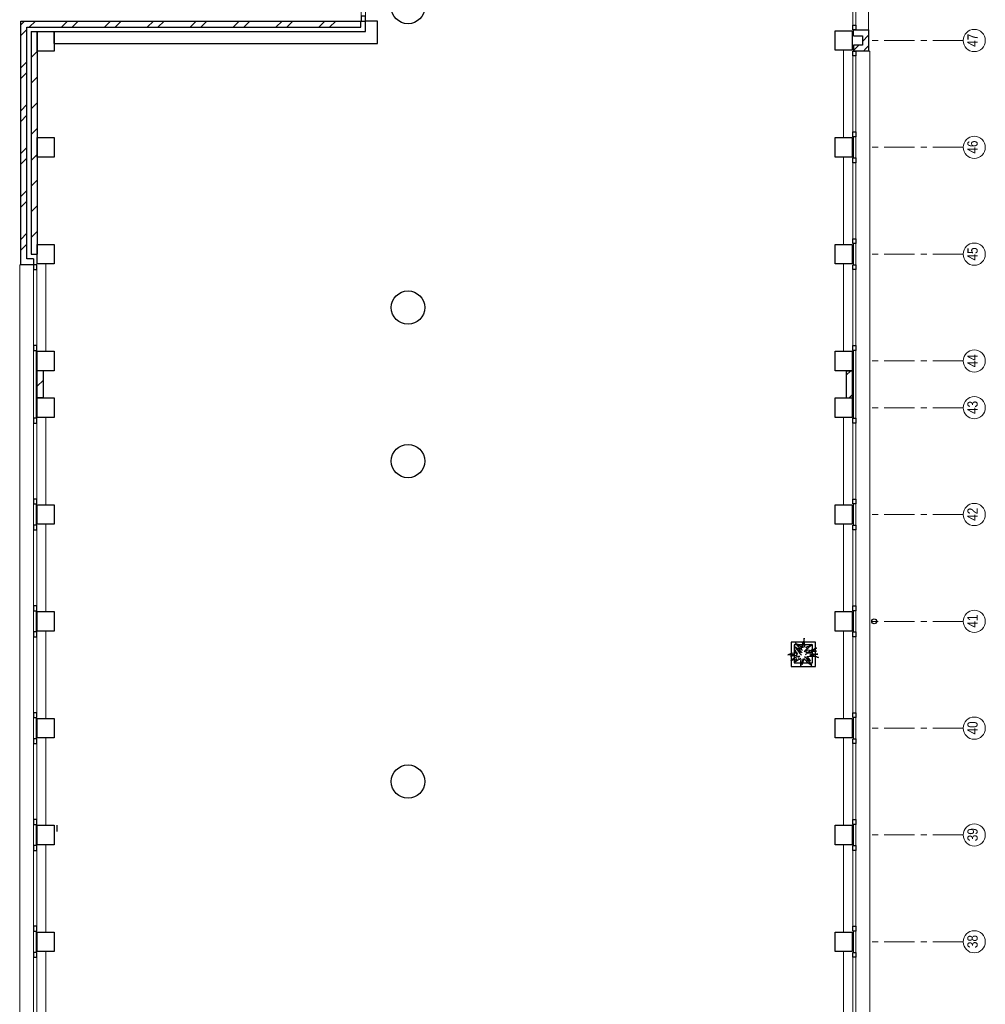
# Model space of a CAD drawing. Header units: millimetres. Extents: x 274611 to 749520, y 175257 to 298905.
# Tile 224 of 251: x 670196 to 686111, y 244689 to 260912. Entities that reach past the tile are written whole.
import ezdxf

# ---------------------------------------------------------------- set-up
doc = ezdxf.new("R2010")
doc.units = ezdxf.units.MM
doc.header["$LTSCALE"] = 400
doc.header["$PDMODE"] = 1
doc.header["$PDSIZE"] = 15
doc.linetypes.add('CENTER', pattern=[2, 1.25, -0.25, 0.25, -0.25])
doc.linetypes.add('HIDDEN', pattern=[0.375, 0.25, -0.125])
for name, color, linetype in [('-ve', 2, 'HIDDEN'), ('plant', 114, 'Continuous'), ('plat', 5, 'Continuous'), ('stramien', 1, 'CENTER'), ('timmerwerk-ge', 150, 'Continuous')]:
    doc.layers.add(name, color=color, linetype=linetype)
for name, color, linetype, lineweight in [('Buitenkozijnen', 140, 'Continuous', 15), ('Interieur-scheidingswand-horizontaal', 5, 'Continuous', 25), ('mat-baksteen', 5, 'Continuous', 25), ('mat-beton (ihwg)', 5, 'Continuous', 25), ('mat-kalkzandsteen', 5, 'Continuous', 25), ('None', 7, 'Continuous', 9)]:
    doc.layers.add(name, color=color, linetype=linetype, lineweight=lineweight)
doc.styles.add('Arial Narrow', font='ARIALN.TTF', dxfattribs={"height": 222.25})

# ---------------------------------------------------------------- blocks, each defined once
blk = doc.blocks.new('Kolom O 550')
at = {"layer": 'mat-beton (ihwg)', "lineweight": 25}
blk.add_circle((0, 0), 275, dxfattribs=at)
blk = doc.blocks.new('*X2256')
at = {"layer": 'None', "lineweight": 9}
for p, q in [((-2819, 32536), (-2719, 32636)), ((-2761, 32418), (-2719, 32460))]:
    blk.add_line(p, q, dxfattribs=at)
blk = doc.blocks.new('*X2257')
at = {"layer": 'None', "lineweight": 9}
for p, q in [((-2969, 32386), (-2880, 32475)), ((-2804, 32375), (-2761, 32418))]:
    blk.add_line(p, q, dxfattribs=at)
blk = doc.blocks.new('*X2258')
at = {"layer": 'None', "lineweight": 9}
for p, q in [((-3089, 27034), (-3013, 27110)), ((-3038, 26660), (-2989, 26710))]:
    blk.add_line(p, q, dxfattribs=at)
blk = doc.blocks.new('*X2259')
at = {"layer": 'None', "lineweight": 9}
for p, q in [((-16658, 32839), (-16627, 32870)), ((-16551, 32770), (-16451, 32870)), ((-16020, 32770), (-15920, 32870)), ((-15844, 32770), (-15744, 32870)), ((-15313, 32770), (-15213, 32870)), ((-15137, 32770), (-15037, 32870)), ((-14606, 32770), (-14506, 32870)), ((-14430, 32770), (-14330, 32870)), ((-13899, 32770), (-13799, 32870)), ((-13723, 32770), (-13623, 32870)), ((-13192, 32770), (-13092, 32870)), ((-13016, 32770), (-12916, 32870)), ((-12485, 32770), (-12385, 32870)), ((-12308, 32770), (-12208, 32870)), ((-11778, 32770), (-11678, 32870)), ((-11601, 32770), (-11501, 32870))]:
    blk.add_line(p, q, dxfattribs=at)
blk = doc.blocks.new('Gevelpui best 1410 (2D)')
at = {"layer": 'Buitenkozijnen', "lineweight": 15}
for p, q in [((-260, 0), (-260, -1410)), ((-260, 0), (-210, 0)), ((-210, 0), (-210, -1410)), ((-260, -1410), (-210, -1410))]:
    blk.add_line(p, q, dxfattribs=at)
at = {"layer": 'Buitenkozijnen', "color": 92, "lineweight": 25}
for points in [[(-260, 0), (-210, 0), (-210, -80), (-260, -80)], [(-260, -1330), (-210, -1330), (-210, -1410), (-260, -1410)]]:
    blk.add_lwpolyline(points, close=True, dxfattribs=at)
at = {"layer": 'None', "color": 43, "linetype": 'Continuous', "lineweight": 9}
blk.add_line((-410, 15), (-410, -1425), dxfattribs=at)
blk = doc.blocks.new('*X2291')
at = {"layer": 'None', "lineweight": 9}
blk.add_line((-16419, 26856), (-16319, 26956), dxfattribs=at)
blk = doc.blocks.new('*U79')
at = {"layer": 'Buitenkozijnen', "lineweight": 15}
for p, q in [((-10, 0), (-10, -1960)), ((-10, 0), (40, 0)), ((40, 0), (40, -1960)), ((-10, -1960), (40, -1960))]:
    blk.add_line(p, q, dxfattribs=at)
blk = doc.blocks.new('Gevelpui best 1960')
at = {"layer": 'Buitenkozijnen', "color": 43, "lineweight": 9}
blk.add_line((250, 0), (250, -1960), dxfattribs=at)
at = {"layer": 'Buitenkozijnen', "color": 92, "lineweight": 25}
for points in [[(-10, 0), (40, 0), (40, -80), (-10, -80)], [(-10, -1880), (40, -1880), (40, -1960), (-10, -1960)]]:
    blk.add_lwpolyline(points, close=True, dxfattribs=at)
at = {"layer": 'Buitenkozijnen'}
blk.add_blockref('*U79', (0, 0), dxfattribs=at)
blk = doc.blocks.new('*X2324')
at = {"layer": 'None', "lineweight": 9}
for p, q in [((-16689, 32809), (-16658, 32839)), ((-16689, 32632), (-16589, 32732)), ((-16689, 32101), (-16589, 32201)), ((-16689, 31925), (-16589, 32025)), ((-16689, 31394), (-16589, 31494)), ((-16689, 31218), (-16589, 31318)), ((-16689, 30687), (-16589, 30787)), ((-16689, 30511), (-16589, 30611)), ((-16689, 29980), (-16589, 30080)), ((-16689, 29804), (-16589, 29904)), ((-16689, 29273), (-16589, 29373)), ((-16689, 29097), (-16589, 29197))]:
    blk.add_line(p, q, dxfattribs=at)
blk = doc.blocks.new('*X2325')
at = {"layer": 'None', "lineweight": 9}
for p, q in [((-16519, 32696), (-16515, 32700)), ((-16519, 32271), (-16419, 32371)), ((-16519, 31847), (-16419, 31947)), ((-16519, 31423), (-16419, 31523)), ((-16519, 30999), (-16419, 31099)), ((-16519, 30574), (-16419, 30674)), ((-16519, 30150), (-16419, 30250)), ((-16519, 29726), (-16419, 29826)), ((-16519, 29302), (-16419, 29402))]:
    blk.add_line(p, q, dxfattribs=at)
blk = doc.blocks.new('*U2326')
at = {"layer": 'Buitenkozijnen', "lineweight": 15}
for p, q in [((-11079, 34700), (-11009, 34700)), ((-11079, 32870), (-11079, 34700)), ((-11009, 32870), (-11009, 34700)), ((-11079, 32870), (-11009, 32870))]:
    blk.add_line(p, q, dxfattribs=at)
blk = doc.blocks.new('*U2327')
at = {"layer": 'Buitenkozijnen', "color": 92, "lineweight": 25}
for points in [[(-11009, 34700), (-11079, 34700), (-11079, 34617), (-11009, 34617)], [(-11009, 32953), (-11079, 32953), (-11079, 32870), (-11009, 32870)]]:
    blk.add_lwpolyline(points, close=True, dxfattribs=at)
at = {"layer": 'Buitenkozijnen'}
blk.add_blockref('*U2326', (0, 0), dxfattribs=at)
blk = doc.blocks.new('HWA')
at = {"layer": 'None', "color": 92, "linetype": 'Continuous', "lineweight": 25}
blk.add_circle((0, -74), 40, dxfattribs=at)
blk = doc.blocks.new('Kolom 280x320')
at = {"layer": 'mat-beton (ihwg)', "lineweight": 25}
blk.add_lwpolyline([(-300, 160), (-20, 160), (-20, -160), (-300, -160)], close=True, dxfattribs=at)
at = {"layer": 'None', "color": 92, "linetype": 'Continuous', "lineweight": 5}
blk.add_point((0, 0), dxfattribs=at)
blk = doc.blocks.new('boom nieuw 01')
at = {"layer": 'plant', "extrusion": (0, -4.44089e-16, -1)}
for p, q in [((-574, 694), (-627, 737)), ((-627, 737), (-616, 698)), ((-574, 694), (-627, 737)), ((-627, 737), (-616, 698)), ((-285, 709), (-298, 670)), ((-285, 665), (-285, 709)), ((-238, 749), (-257, 677)), ((-238, 749), (-257, 677)), ((-225, 789), (-238, 749)), ((-225, 789), (-238, 749)), ((-225, 745), (-225, 789)), ((-225, 745), (-225, 789)), ((-219, 696), (-225, 745)), ((-219, 696), (-225, 745)), ((-831, 440), (-863, 451)), ((-863, 451), (-808, 440)), ((-831, 440), (-863, 451)), ((-863, 451), (-808, 440)), ((-793, 417), (-831, 440)), ((-793, 417), (-831, 440)), ((-808, 440), (-733, 432)), ((-808, 440), (-733, 432)), ((-751, 400), (-793, 417)), ((-751, 400), (-793, 417)), ((-690, 378), (-751, 400)), ((-690, 378), (-751, 400)), ((-733, 432), (-646, 419)), ((-733, 432), (-646, 419)), ((-601, 365), (-690, 378)), ((-601, 365), (-690, 378)), ((-665, 349), (-613, 352)), ((-665, 349), (-613, 352)), ((-646, 419), (-567, 415)), ((-646, 419), (-567, 415)), ((-616, 698), (-564, 639)), ((-616, 698), (-564, 639)), ((-613, 352), (-578, 349)), ((-613, 352), (-578, 349)), ((-547, 362), (-601, 365)), ((-547, 362), (-601, 365)), ((-531, 541), (-584, 584)), ((-584, 584), (-573, 545)), ((-531, 541), (-584, 584)), ((-584, 584), (-573, 545)), ((-519, 654), (-574, 694)), ((-519, 654), (-574, 694)), ((-573, 545), (-520, 486)), ((-573, 545), (-520, 486)), ((-567, 415), (-510, 423)), ((-567, 415), (-510, 423)), ((-564, 639), (-510, 574)), ((-564, 639), (-510, 574)), ((-476, 501), (-531, 541)), ((-476, 501), (-531, 541)), ((-520, 486), (-467, 421)), ((-520, 486), (-467, 421)), ((-467, 618), (-519, 654)), ((-467, 618), (-519, 654)), ((-510, 574), (-463, 510)), ((-510, 574), (-463, 510)), ((-510, 423), (-451, 434)), ((-510, 423), (-451, 434)), ((-424, 465), (-476, 501)), ((-424, 465), (-476, 501)), ((-412, 565), (-467, 618)), ((-412, 565), (-467, 618)), ((-463, 510), (-423, 466)), ((-463, 510), (-423, 466)), ((-369, 412), (-424, 465)), ((-369, 412), (-424, 465)), ((-423, 466), (-397, 444)), ((-423, 466), (-397, 444)), ((-369, 511), (-412, 565)), ((-369, 511), (-412, 565)), ((-344, 540), (-368, 472)), ((-316, 598), (-344, 540)), ((-308, 551), (-333, 488)), ((-308, 551), (-333, 488)), ((-298, 670), (-316, 598)), ((-284, 619), (-308, 551)), ((-284, 619), (-308, 551)), ((-279, 616), (-285, 665)), ((-257, 677), (-284, 619)), ((-257, 677), (-284, 619)), ((-231, 344), (-254, 371)), ((-231, 344), (-254, 371)), ((-243, 519), (-227, 576)), ((-243, 519), (-227, 576)), ((-187, 511), (-234, 479)), ((-187, 511), (-234, 479)), ((-227, 576), (-219, 630)), ((-227, 576), (-219, 630)), ((-219, 630), (-219, 696)), ((-219, 630), (-219, 696)), ((-195, 409), (-161, 444)), ((-119, 548), (-187, 511)), ((-170, 410), (-128, 424)), ((-170, 410), (-128, 424)), ((-167, 460), (-136, 488)), ((-167, 460), (-136, 488)), ((-128, 424), (-78, 443)), ((-128, 424), (-78, 443)), ((-105, 362), (-122, 364)), ((-105, 362), (-122, 364)), ((-55, 579), (-119, 548)), ((-55, 579), (-119, 548)), ((-83, 336), (-105, 362)), ((-83, 336), (-105, 362)), ((-101, 524), (-55, 560)), ((-101, 524), (-55, 560)), ((-15, 385), (-100, 387)), ((-15, 385), (-100, 387)), ((-95, 500), (-50, 537)), ((-78, 443), (-25, 464)), ((-78, 443), (-25, 464)), ((-4, 517), (-70, 496)), ((-4, 517), (-70, 496)), ((9, 617), (-55, 579)), ((9, 617), (-55, 579)), ((-55, 560), (-36, 579)), ((-55, 560), (-36, 579)), ((-36, 579), (9, 617)), ((-36, 579), (9, 617)), ((-25, 464), (20, 490)), ((-25, 464), (20, 490)), ((71, 388), (-15, 385)), ((71, 388), (-15, 385)), ((-5, 354), (51, 371)), ((-5, 354), (51, 371)), ((73, 551), (-4, 517)), ((73, 551), (-4, 517)), ((20, 490), (61, 517)), ((20, 490), (61, 517)), ((51, 371), (104, 389)), ((51, 371), (104, 389)), ((61, 517), (92, 539)), ((61, 517), (92, 539)), ((140, 402), (71, 388)), ((140, 402), (71, 388)), ((126, 569), (73, 551)), ((126, 569), (73, 551)), ((92, 539), (126, 569)), ((92, 539), (126, 569)), ((104, 389), (140, 402)), ((104, 389), (140, 402)), ((224, 359), (154, 344)), ((224, 359), (154, 344)), ((188, 345), (224, 359)), ((188, 345), (224, 359)), ((-838, 331), (-790, 339)), ((-838, 331), (-790, 339)), ((-787, 335), (-838, 331)), ((-787, 335), (-838, 331)), ((-748, 141), (-796, 107)), ((-748, 141), (-796, 107)), ((-796, 107), (-737, 139)), ((-796, 107), (-737, 139)), ((-794, 221), (-746, 230)), ((-794, 221), (-746, 230)), ((-743, 226), (-794, 221)), ((-743, 226), (-794, 221)), ((-790, 339), (-724, 343)), ((-790, 339), (-724, 343)), ((-737, 335), (-787, 335)), ((-737, 335), (-787, 335)), ((-722, 163), (-748, 141)), ((-722, 163), (-748, 141)), ((-746, 230), (-680, 234)), ((-746, 230), (-680, 234)), ((-694, 225), (-743, 226)), ((-694, 225), (-743, 226)), ((-691, 320), (-737, 335)), ((-737, 139), (-688, 167)), ((-737, 139), (-688, 167)), ((-724, 343), (-665, 349)), ((-724, 343), (-665, 349)), ((-686, 193), (-722, 163)), ((-686, 193), (-722, 163)), ((-647, 211), (-694, 225)), ((-647, 211), (-694, 225)), ((-636, 315), (-691, 320)), ((-636, 315), (-691, 320)), ((-688, 167), (-620, 196)), ((-688, 167), (-620, 196)), ((-648, 228), (-686, 193)), ((-648, 228), (-686, 193)), ((-642, 298), (-680, 321)), ((-642, 298), (-680, 321)), ((-680, 234), (-621, 240)), ((-680, 234), (-621, 240)), ((-604, 263), (-648, 228)), ((-604, 263), (-648, 228)), ((-592, 206), (-647, 211)), ((-592, 206), (-647, 211)), ((-597, 22), (-646, -12)), ((-597, 22), (-646, -12)), ((-646, -12), (-586, 20)), ((-646, -12), (-586, 20)), ((-601, 281), (-642, 298)), ((-601, 281), (-642, 298)), ((-620, 196), (-568, 225)), ((-620, 196), (-568, 225)), ((-553, 314), (-604, 263)), ((-553, 314), (-604, 263)), ((-540, 259), (-601, 281)), ((-540, 259), (-601, 281)), ((-572, 44), (-597, 22)), ((-572, 44), (-597, 22)), ((-549, 186), (-592, 206)), ((-549, 186), (-592, 206)), ((-586, 20), (-537, 48)), ((-586, 20), (-537, 48)), ((-583, 313), (-496, 300)), ((-583, 313), (-496, 300)), ((-535, 74), (-572, 44)), ((-535, 74), (-572, 44)), ((-568, 225), (-511, 263)), ((-568, 225), (-511, 263)), ((-496, 183), (-549, 186)), ((-496, 183), (-549, 186)), ((-451, 246), (-540, 259)), ((-451, 246), (-540, 259)), ((-537, 48), (-469, 77)), ((-537, 48), (-469, 77)), ((-497, 109), (-535, 74)), ((-497, 109), (-535, 74)), ((-511, 263), (-472, 292)), ((-511, 263), (-472, 292)), ((-454, 144), (-497, 109)), ((-454, 144), (-497, 109)), ((-496, 300), (-417, 296)), ((-496, 300), (-417, 296)), ((-392, 219), (-496, 183)), ((-392, 219), (-496, 183)), ((-472, 292), (-455, 309)), ((-472, 292), (-455, 309)), ((-469, 77), (-417, 106)), ((-469, 77), (-417, 106)), ((-403, 195), (-454, 144)), ((-403, 195), (-454, 144)), ((-397, 243), (-451, 246)), ((-397, 243), (-451, 246)), ((-398, 347), (-436, 328)), ((-398, 347), (-436, 328)), ((-369, 232), (-403, 195)), ((-369, 232), (-403, 195)), ((-354, 238), (-392, 219)), ((-354, 238), (-392, 219)), ((-380, 87), (-378, 37)), ((-380, 87), (-378, 37)), ((-378, 37), (-372, -25)), ((-378, 37), (-372, -25)), ((-317, 95), (-308, 24)), ((-317, 95), (-308, 24)), ((-317, -32), (-303, 34)), ((-317, -32), (-303, 34)), ((-308, 24), (-304, -32)), ((-308, 24), (-304, -32)), ((-303, 34), (-304, 107)), ((-303, 34), (-304, 107)), ((-297, 215), (-269, 162)), ((-297, 215), (-269, 162)), ((-293, -58), (-278, 12)), ((-293, -58), (-278, 12)), ((-281, 288), (-232, 238)), ((-281, 288), (-232, 238)), ((-278, 12), (-263, 89)), ((-278, 12), (-263, 89)), ((-269, 162), (-239, 109)), ((-269, 162), (-239, 109)), ((-267, 114), (-235, 70)), ((-267, 114), (-235, 70)), ((-263, 89), (-248, 155)), ((-263, 89), (-248, 155)), ((-194, 216), (-242, 260)), ((-194, 216), (-242, 260)), ((-235, 70), (-173, 19)), ((-235, 70), (-173, 19)), ((-233, 285), (-204, 233)), ((-233, 285), (-204, 233)), ((-232, 238), (-199, 194)), ((-232, 238), (-199, 194)), ((-192, 292), (-231, 344)), ((-192, 292), (-231, 344)), ((-186, 120), (-227, 169)), ((-186, 120), (-227, 169)), ((-204, 233), (-174, 186)), ((-204, 233), (-174, 186)), ((-199, 194), (-138, 143)), ((-199, 194), (-138, 143)), ((-174, 186), (-194, 216)), ((-174, 186), (-194, 216)), ((-151, 244), (-192, 292)), ((-151, 244), (-192, 292)), ((-69, -25), (-186, 120)), ((-69, -25), (-186, 120)), ((-173, 19), (-128, -8)), ((-173, 19), (-128, -8)), ((-33, 98), (-151, 244)), ((-33, 98), (-151, 244)), ((-138, 143), (-93, 116)), ((-138, 143), (-93, 116)), ((-127, 307), (-59, 290)), ((-127, 307), (-59, 290)), ((-113, 330), (-85, 277)), ((-113, 330), (-85, 277)), ((-93, 116), (-36, 86)), ((-93, 116), (-36, 86)), ((-85, 277), (-56, 224)), ((-85, 277), (-56, 224)), ((-43, 284), (-83, 336)), ((-43, 284), (-83, 336)), ((-59, 290), (16, 294)), ((-59, 290), (16, 294)), ((-56, 224), (-25, 178)), ((-56, 224), (-25, 178)), ((-25, 178), (-46, 207)), ((-25, 178), (-46, 207)), ((-3, 235), (-43, 284)), ((-3, 235), (-43, 284)), ((-36, 86), (2, 56)), ((-36, 86), (2, 56)), ((2, 56), (-33, 98)), ((2, 56), (-33, 98)), ((69, 341), (-16, 343)), ((69, 341), (-16, 343)), ((16, 294), (79, 310)), ((16, 294), (79, 310)), ((154, 344), (69, 341)), ((154, 344), (69, 341)), ((79, 310), (135, 327)), ((79, 310), (135, 327)), ((135, 327), (188, 345)), ((135, 327), (188, 345)), ((-372, -25), (-363, -96)), ((-372, -25), (-363, -96)), ((-363, -96), (-359, -152)), ((-363, -96), (-359, -152)), ((-359, -152), (-354, -201)), ((-359, -152), (-354, -201)), ((-358, -244), (-348, -178)), ((-358, -244), (-348, -178)), ((-354, -201), (-358, -244)), ((-354, -201), (-358, -244)), ((-348, -178), (-333, -108)), ((-348, -178), (-333, -108)), ((-333, -108), (-317, -32)), ((-333, -108), (-317, -32)), ((-304, -32), (-299, -81)), ((-304, -32), (-299, -81)), ((-303, -124), (-293, -58)), ((-303, -124), (-293, -58)), ((-299, -81), (-303, -124)), ((-299, -81), (-303, -124)), ((-128, -8), (-72, -38)), ((-128, -8), (-72, -38)), ((-72, -38), (-33, -68)), ((-72, -38), (-33, -68)), ((-33, -68), (-69, -25)), ((-33, -68), (-69, -25))]:
    blk.add_line(p, q, dxfattribs=at)
at = {"layer": 'timmerwerk-ge', "linetype": 'Continuous', "extrusion": (0, -4.44089e-16, -1)}
for p, q in [((0, 647), (-647, 647)), ((-647, 647), (-647, 0)), ((0, 0), (0, 647)), ((-647, 0), (0, 0))]:
    blk.add_line(p, q, dxfattribs=at)

msp = doc.modelspace()

# ---------------------------------------------------------------- linework, layer by layer
at = {"layer": 'Buitenkozijnen', "color": 43, "lineweight": 9, "flags": 128}
for points in [[(684186.28989, 260393.74408), (684206.28989, 260393.74408), (684206.28989, 236698.74408), (684186.28989, 236698.74408)], [(670426.24926, 256873.74408), (670196.28989, 256873.74408), (670196.28989, 237093.74408), (670216.28989, 237093.74408)]]:
    msp.add_lwpolyline(points, dxfattribs=at)
at = {"layer": 'Buitenkozijnen', "lineweight": 15}
for points in [[(683936.28989, 258983.74408), (683976.33053, 258983.74408), (683976.33053, 258633.74408), (683936.28989, 258633.74408)], [(683936.28989, 257223.74408), (683976.33053, 257223.74408), (683976.33053, 256873.74408), (683936.28989, 256873.74408)], [(670426.24926, 255463.74408), (670466.28989, 255463.74408), (670466.28989, 254343.74408), (670426.24926, 254343.74408)], [(683936.28989, 255463.74408), (683976.33053, 255463.74408), (683976.33053, 254343.74408), (683936.28989, 254343.74408)], [(670426.24926, 252933.74408), (670466.28989, 252933.74408), (670466.28989, 252583.74408), (670426.24926, 252583.74408)], [(683936.28989, 252933.74408), (683976.33053, 252933.74408), (683976.33053, 252583.74408), (683936.28989, 252583.74408)], [(670426.24926, 251173.74408), (670466.28989, 251173.74408), (670466.28989, 250823.74408), (670426.24926, 250823.74408)], [(683936.28989, 251173.74408), (683976.33053, 251173.74408), (683976.33053, 250823.74408), (683936.28989, 250823.74408)], [(670426.24926, 249413.74408), (670466.28989, 249413.74408), (670466.28989, 249063.74408), (670426.24926, 249063.74408)], [(683936.28989, 249413.74408), (683976.33053, 249413.74408), (683976.33053, 249063.74408), (683936.28989, 249063.74408)], [(670426.24926, 247653.74408), (670466.28989, 247653.74408), (670466.28989, 247303.74408), (670426.24926, 247303.74408)], [(683936.28989, 247653.74408), (683976.33053, 247653.74408), (683976.33053, 247303.74408), (683936.28989, 247303.74408)], [(670426.24926, 245893.74408), (670466.28989, 245893.74408), (670466.28989, 245543.74408), (670426.24926, 245543.74408)], [(683936.28989, 245893.74408), (683976.33053, 245893.74408), (683976.33053, 245543.74408), (683936.28989, 245543.74408)]]:
    msp.add_lwpolyline(points, close=True, dxfattribs=at)
at = {"layer": 'Interieur-scheidingswand-horizontaal', "lineweight": 25}
for p, q in [((670766.28989, 255338.74408), (670766.28989, 255238.74408)), ((670766.28989, 252808.74408), (670766.28989, 252708.74408)), ((670766.28989, 249288.74408), (670766.28989, 249188.74408)), ((670766.28989, 245768.74408), (670766.28989, 245668.74408))]:
    msp.add_line(p, q, dxfattribs=at)
at = {"layer": 'mat-baksteen', "lineweight": 25}
for p, q in [((670216.28989, 260888.74408), (675821.28989, 260888.74408)), ((670216.28989, 256873.74408), (670216.28989, 260888.74408)), ((675821.28989, 260788.74408), (675821.28989, 260888.74408)), ((670316.28989, 260788.74408), (675821.28989, 260788.74408)), ((670316.28989, 256973.74408), (670316.28989, 260788.74408)), ((683936.28989, 260743.74408), (684186.28989, 260743.74408)), ((683936.28989, 260643.74408), (683936.28989, 260743.74408)), ((684186.28989, 260743.74408), (684186.28989, 260393.74408)), ((683936.28989, 260643.74408), (684086.28989, 260643.74408)), ((684086.28989, 260643.74408), (684086.28989, 260493.74408)), ((683936.28989, 260493.74408), (683936.28989, 260393.74408)), ((684086.28989, 260493.74408), (683936.28989, 260493.74408)), ((684186.28989, 260393.74408), (683936.28989, 260393.74408)), ((670426.24926, 256973.74408), (670316.28989, 256973.74408)), ((670426.24926, 256973.74408), (670426.24926, 256873.74408)), ((670426.24926, 256873.74408), (670216.28989, 256873.74408))]:
    msp.add_line(p, q, dxfattribs=at)
at = {"layer": 'mat-beton (ihwg)', "lineweight": 25}
for p, q in [((676096.28989, 260888.74408), (675896.28989, 260888.74408)), ((675896.28989, 260718.74408), (675896.28989, 260888.74408)), ((676096.28989, 260518.74408), (676096.28989, 260888.74408)), ((670766.28989, 260718.74408), (675896.28989, 260718.74408)), ((670766.28989, 260518.74408), (670766.28989, 260718.74408)), ((670766.28989, 260518.74408), (676096.28989, 260518.74408))]:
    msp.add_line(p, q, dxfattribs=at)
msp.add_lwpolyline([(670486.28989, 260718.74408), (670766.28989, 260718.74408), (670766.28989, 260393.74408), (670486.28989, 260393.74408)], close=True, dxfattribs=at)
at = {"layer": 'mat-kalkzandsteen', "lineweight": 25}
for p, q in [((670386.28989, 260718.74408), (670386.28989, 257048.74408)), ((670386.28989, 260718.74408), (670486.28989, 260718.74408)), ((670486.28989, 260718.74408), (670486.28989, 257048.74408)), ((670386.28989, 257048.74408), (670486.28989, 257048.74408)), ((670586.28989, 255128.74408), (670486.28989, 255128.74408)), ((670486.28989, 254678.74408), (670486.28989, 255128.74408)), ((670586.28989, 254678.74408), (670586.28989, 255128.74408)), ((683816.28989, 255128.74408), (683816.28989, 254678.74408)), ((683816.28989, 255128.74408), (683916.28989, 255128.74408)), ((683916.28989, 255128.74408), (683916.28989, 254678.74408)), ((670586.28989, 254678.74408), (670486.28989, 254678.74408)), ((683816.28989, 254678.74408), (683916.28989, 254678.74408))]:
    msp.add_line(p, q, dxfattribs=at)
at = {"layer": 'None', "color": 43, "linetype": 'Continuous', "lineweight": 9}
for centre in [(685928.57175, 260568.74408), (685928.57175, 258808.74408), (685928.57175, 257048.74408), (685928.57175, 255288.74408), (685928.57175, 254518.74408), (685928.57175, 252758.74408), (685928.57175, 250998.74408), (685928.57175, 249238.74408), (685928.57175, 247478.74408), (685928.57175, 245718.74408)]:
    msp.add_circle(centre, 182.60642, dxfattribs=at)
at = {"layer": 'plat'}
msp.add_line((670816.12558, 247538.74408), (670816.28996, 247638.74408), dxfattribs=at)
at = {"layer": 'stramien', "lineweight": 0}
for p, q in [((685745.96533, 260568.74408), (684245.96533, 260568.74408)), ((685745.96533, 258808.74408), (684245.96533, 258808.74408)), ((685745.96533, 257048.74408), (684245.96533, 257048.74408)), ((685745.96533, 255288.74408), (684245.96533, 255288.74408)), ((685745.96533, 254518.74408), (684245.96533, 254518.74408)), ((685745.96533, 252758.74408), (684245.96533, 252758.74408)), ((685745.96533, 250998.74408), (684245.96533, 250998.74408)), ((685745.96533, 249238.74408), (684245.96533, 249238.74408)), ((685745.96533, 247478.74408), (684245.96533, 247478.74408)), ((685745.96533, 245718.74408), (684245.96533, 245718.74408))]:
    msp.add_line(p, q, dxfattribs=at)
at = {"layer": 'timmerwerk-ge'}
msp.add_lwpolyline([(683310.97819, 250656.27318), (682910.97819, 250656.27318), (682910.97819, 250256.27318), (683310.97819, 250256.27318)], close=True, dxfattribs=at)

# ---------------------------------------------------------------- block references
at = {"layer": '-ve', "xscale": 0.4608, "yscale": 0.4608, "zscale": 0.4608, "rotation": 180}
msp.add_blockref('boom nieuw 01', (682962.23419, 250611.58309), dxfattribs=at)
at = {"layer": 'Buitenkozijnen', "color": 7}
for name, p in [('Gevelpui best 1960', (683936.28989, 262703.74408)), ('Gevelpui best 1410 (2D)', (684186.28989, 260393.74408)), ('Gevelpui best 1410 (2D)', (684186.28989, 258633.74408)), ('Gevelpui best 1410 (2D)', (684186.28989, 256873.74408)), ('Gevelpui best 1410 (2D)', (684186.28989, 254343.74408)), ('Gevelpui best 1410 (2D)', (684186.28989, 252583.74408)), ('Gevelpui best 1410 (2D)', (684186.28989, 250823.74408)), ('Gevelpui best 1410 (2D)', (684186.28989, 249063.74408)), ('Gevelpui best 1410 (2D)', (684186.28989, 247303.74408)), ('Gevelpui best 1410 (2D)', (684186.28989, 245543.74408))]:
    msp.add_blockref(name, p, dxfattribs=at)
at = {"layer": 'Buitenkozijnen', "color": 7, "xscale": -1}
for p in [(670216.28989, 256873.74408), (670216.28989, 254343.74408), (670216.28989, 252583.74408), (670216.28989, 250823.74408), (670216.28989, 249063.74408), (670216.28989, 247303.74408), (670216.28989, 245543.74408)]:
    msp.add_blockref('Gevelpui best 1410 (2D)', p, dxfattribs=at)
at = {"layer": 'mat-baksteen'}
for name in ['*X2259', '*X2324', '*X2256', '*X2257']:
    msp.add_blockref(name, (686905.23053, 228018.74408), dxfattribs=at)
at = {"layer": 'mat-beton (ihwg)', "color": 7}
for name, p in [('Kolom O 550', (676596.28989, 261118.74408)), ('Kolom 280x320', (683936.28989, 260568.74408)), ('Kolom 280x320', (683936.28989, 258808.74408)), ('Kolom 280x320', (670786.28989, 257048.74408)), ('Kolom 280x320', (683936.28989, 257048.74408)), ('Kolom O 550', (676596.28989, 256168.74408)), ('Kolom 280x320', (683936.28989, 255288.74408)), ('Kolom 280x320', (683936.28989, 254518.74408)), ('Kolom O 550', (676596.28989, 253638.74408)), ('Kolom 280x320', (683936.28989, 252758.74408)), ('Kolom 280x320', (683936.28989, 250998.74408)), ('Kolom 280x320', (683936.28989, 249238.74408)), ('Kolom O 550', (676596.28989, 248358.74408)), ('Kolom 280x320', (683936.28989, 247478.74408)), ('Kolom 280x320', (683936.28989, 245718.74408))]:
    msp.add_blockref(name, p, dxfattribs=at)
at = {"layer": 'mat-beton (ihwg)', "color": 7, "rotation": 180}
for p in [(670466.28989, 258808.74408), (670466.28989, 255288.74408), (670466.28989, 254518.74408), (670466.28989, 252758.74408), (670466.28989, 250998.74408), (670466.28989, 249238.74408), (670466.28989, 247478.74408), (670466.28989, 245718.74408)]:
    msp.add_blockref('Kolom 280x320', p, dxfattribs=at)
at = {"layer": 'mat-kalkzandsteen'}
for name in ['*X2325', '*X2258', '*X2291']:
    msp.add_blockref(name, (686905.23053, 228018.74408), dxfattribs=at)
at = {"layer": 'None', "color": 7}
msp.add_blockref('*U2327', (686905.23053, 228018.74408), dxfattribs=at)
at = {"layer": 'None', "color": 7, "rotation": 90}
msp.add_blockref('HWA', (684206.28989, 250998.74408), dxfattribs=at)

# ---------------------------------------------------------------- texts
at = {"layer": 'None', "color": 8, "char_height": 169.333333, "attachment_point": 1, "rotation": 90, "style": 'Arial Narrow'}
for s, insert in [('47', (685815.81417, 260464.74176)), ('46', (685815.81417, 258704.74176)), ('45', (685815.81417, 256944.74176)), ('44', (685815.81417, 255184.74176)), ('43', (685815.81417, 254414.74176)), ('42', (685815.81417, 252654.74176)), ('41', (685815.81417, 250894.74176)), ('40', (685815.81417, 249134.74176)), ('39', (685815.81417, 247374.74176)), ('38', (685815.81417, 245614.74176))]:
    msp.add_mtext(s, dxfattribs=dict(at, insert=insert))

doc.saveas('drawing.dxf')
